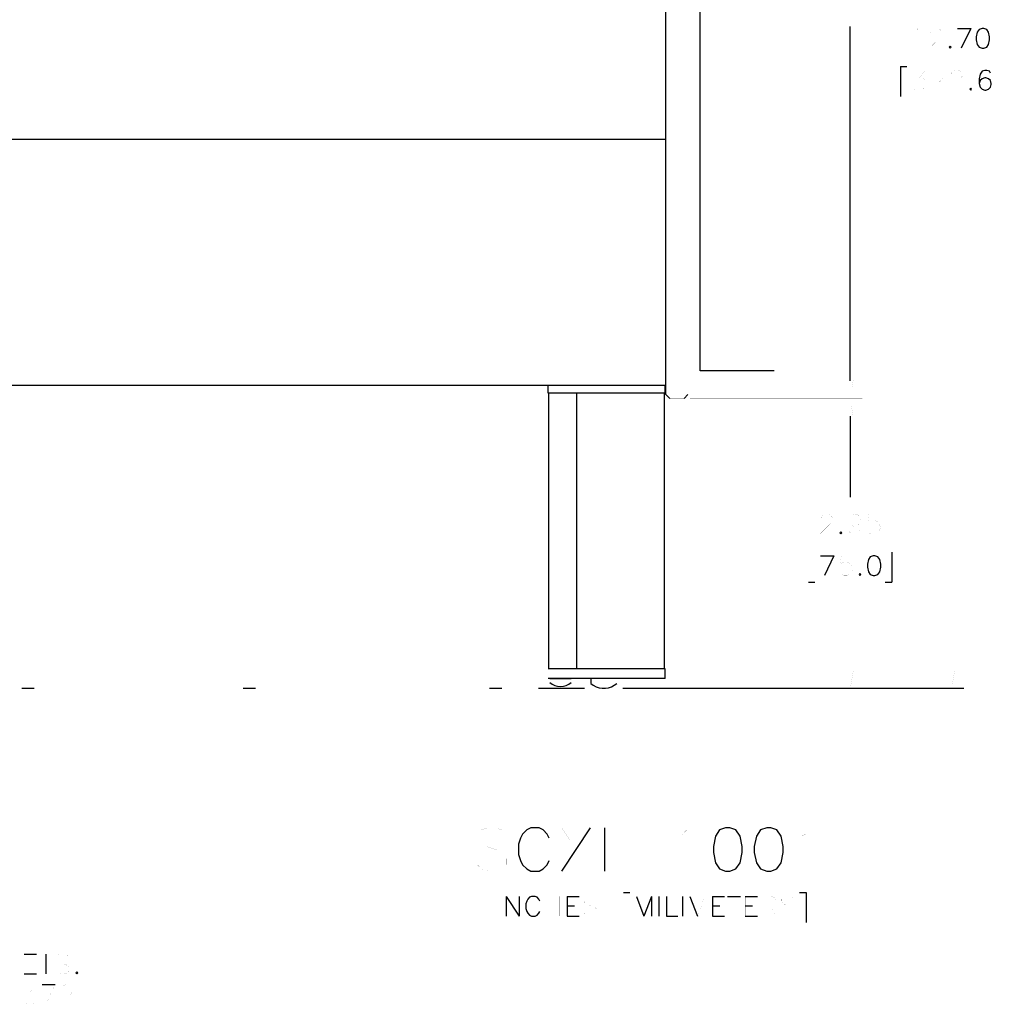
# Model space of a CAD drawing. Extents: x -5.2 to 5.2, y -3.8 to 3.8.
# Tile 5 of 9: x -1.5 to 1.7, y -2.8 to 0.5. Entities that reach past the tile are written whole.
import ezdxf

# ---------------------------------------------------------------- set-up
doc = ezdxf.new("R2010")
doc.units = 0

msp = doc.modelspace()

# ---------------------------------------------------------------- linework, layer by layer
at = {"layer": 'LAYER_1'}
for p, q in [((0.670085, -0.757086), (0.670085, 1.99643)), ((0.783855, -0.679137), (0.783855, 1.72123)), ((1.27951, -0.711799), (1.27951, 0.459439)), ((1.63462, 0.452739), (1.67792, 0.452739)), ((1.67792, 0.452739), (1.64684, 0.38739)), ((1.44565, 0.326763), (1.4673, 0.326763)), ((1.44565, 0.326763), (1.44565, 0.227546)), ((0.670085, 0.085822), (-4.79834, 0.085822)), ((1.02794, -0.679137), (0.783855, -0.679137)), ((0.670085, -0.727953), (-4.79834, -0.727953)), ((0.281115, -0.752353), (0.281115, -0.727953)), ((0.667724, -0.752353), (0.667724, -0.727953)), ((0.667724, -0.752353), (0.281115, -0.752353)), ((0.282674, -1.66376), (0.282674, -0.752353)), ((0.375991, -1.66376), (0.375991, -0.752353)), ((0.666138, -1.66376), (0.666138, -0.752353)), ((0.683065, -0.770474), (0.670085, -0.757086)), ((0.73032, -0.770474), (0.743299, -0.757086)), ((1.27951, -0.828728), (1.27951, -1.09644)), ((1.18187, -1.29015), (1.22518, -1.29015)), ((1.22518, -1.29015), (1.19408, -1.3555)), ((1.4173, -1.27795), (1.4173, -1.37715)), ((1.14133, -1.37715), (1.16298, -1.37715)), ((1.39566, -1.37715), (1.4173, -1.37715)), ((0.667724, -1.66376), (0.281115, -1.66376)), ((0.667724, -1.69644), (0.667724, -1.66376)), ((0.667724, -1.69644), (0.281115, -1.69644)), ((0.287015, -1.69644), (0.35669, -1.69644)), ((0.422052, -1.69644), (0.422052, -1.71219)), ((-1.45942, -1.72833), (-1.41848, -1.72833)), ((-0.727145, -1.72833), (-0.686205, -1.72833)), ((0.08663, -1.72833), (0.127563, -1.72833)), ((0.249606, -1.72833), (0.401584, -1.72833)), ((0.528348, -1.72833), (1.6551, -1.72833)), ((0.420085, -2.18973), (0.325209, -2.33227)), ((0.467719, -2.18973), (0.467719, -2.33227)), ((0.529527, -2.40352), (0.551174, -2.40352)), ((1.1122, -2.40352), (1.13384, -2.40352)), ((1.13384, -2.40352), (1.13384, -2.50272)), ((0.142131, -2.4161), (0.185438, -2.48107)), ((0.142131, -2.4161), (0.142131, -2.48107)), ((0.185438, -2.4161), (0.185438, -2.48107)), ((0.343302, -2.4161), (0.383858, -2.4161)), ((0.343302, -2.4161), (0.343302, -2.48107)), ((0.572835, -2.4161), (0.597642, -2.48107)), ((0.622437, -2.4161), (0.597642, -2.48107)), ((0.622437, -2.4161), (0.622437, -2.48107)), ((0.647244, -2.4161), (0.647244, -2.48107)), ((0.724799, -2.4161), (0.724799, -2.48107)), ((0.749594, -2.4161), (0.774401, -2.48107)), ((0.824016, -2.4161), (0.864163, -2.4161)), ((0.824016, -2.4161), (0.824016, -2.48107)), ((0.873617, -2.4161), (0.916924, -2.4161)), ((0.932278, -2.4161), (0.972833, -2.4161)), ((0.343302, -2.44722), (0.36811, -2.44722)), ((0.824016, -2.44722), (0.848823, -2.44722)), ((0.932278, -2.44722), (0.957085, -2.44722)), ((0.343302, -2.48107), (0.383858, -2.48107)), ((0.824016, -2.48107), (0.864163, -2.48107)), ((0.932278, -2.48107), (0.972833, -2.48107)), ((-1.45116, -2.60705), (-1.4106, -2.60705)), ((-1.37951, -2.60705), (-1.37951, -2.67241)), ((-1.45116, -2.67241), (-1.4106, -2.67241)), ((-1.3921, -2.70785), (-1.3488, -2.70785))]:
    msp.add_line(p, q, dxfattribs=at)
at = {"layer": 'LAYER_1', "const_width": 0.0001}
for points in [[(0.743299, -0.757086), (0.743299, 1.99643)], [(1.48896, 0.440151), (1.49527, 0.443299), (1.50431, 0.452739), (1.50431, 0.38739)], [(1.54485, 0.436992), (1.54485, 0.440151), (1.54762, 0.446446), (1.55078, 0.449592), (1.55706, 0.452739), (1.56966, 0.452739), (1.57556, 0.449592), (1.57872, 0.446446), (1.58187, 0.440151), (1.58187, 0.433831), (1.57872, 0.427944), (1.57243, 0.418492), (1.54172, 0.38739), (1.58503, 0.38739)], [(1.49211, 0.314149), (1.52597, 0.314149), (1.50747, 0.289354), (1.51691, 0.289354), (1.52281, 0.286207), (1.52597, 0.28344), (1.52912, 0.274), (1.52912, 0.267707), (1.52597, 0.258647), (1.52006, 0.252353), (1.51061, 0.249207), (1.50117, 0.249207), (1.49211, 0.252353), (1.48896, 0.2555), (1.48581, 0.261414)], [(1.55078, 0.298808), (1.55078, 0.301968), (1.55391, 0.308261), (1.55706, 0.311001), (1.56337, 0.314149), (1.57556, 0.314149), (1.58187, 0.311001), (1.58503, 0.308261), (1.58818, 0.301968), (1.58818, 0.295647), (1.58503, 0.289354), (1.57872, 0.280294), (1.54762, 0.249207), (1.59132, 0.249207)], [(1.61297, 0.298808), (1.61297, 0.301968), (1.61612, 0.308261), (1.61928, 0.311001), (1.62518, 0.314149), (1.63778, 0.314149), (1.64408, 0.311001), (1.64684, 0.308261), (1.64998, 0.301968), (1.64998, 0.295647), (1.64684, 0.289354), (1.64092, 0.280294), (1.60984, 0.249207), (1.65313, 0.249207)], [(1.44565, 0.227546), (1.4673, 0.227546)], [(1.61456, -1.67164), (1.61456, 0.183058)], [(1.02794, -0.719679), (1.02794, -0.679137)], [(1.26968, -0.711799), (1.28936, -0.711799), (1.27951, -0.770474)], [(1.02794, -0.719679), (0.743299, -0.719679)], [(0.396458, -1.66376), (0.396458, -0.752353)], [(0.73032, -0.770474), (0.683065, -0.770474)], [(0.750394, -0.770474), (1.32007, -0.770474)], [(0.750394, -0.770474), (1.32007, -0.770474)], [(1.26968, -0.828728), (1.28936, -0.828728), (1.27951, -0.770474)], [(1.18346, -1.1681), (1.18346, -1.16495), (1.1866, -1.15866), (1.18936, -1.1555), (1.19567, -1.15236), (1.20827, -1.15236), (1.21417, -1.1555), (1.21731, -1.15866), (1.22046, -1.16495), (1.22046, -1.17086), (1.21731, -1.17716), (1.2114, -1.18661), (1.1803, -1.21771), (1.22361, -1.21771)], [(1.31337, -1.17401), (1.31022, -1.18345), (1.30432, -1.18974), (1.29487, -1.19291), (1.29172, -1.19291), (1.28266, -1.18974), (1.27635, -1.18345), (1.27322, -1.17401), (1.27322, -1.17086), (1.27635, -1.1618), (1.28266, -1.1555), (1.29172, -1.15236), (1.29487, -1.15236), (1.30432, -1.1555), (1.31022, -1.1618), (1.31337, -1.17401), (1.31337, -1.18974), (1.31022, -1.20511), (1.30432, -1.21455), (1.29487, -1.21771), (1.28856, -1.21771), (1.27951, -1.21455), (1.27635, -1.20826)], [(1.37242, -1.15236), (1.34134, -1.15236), (1.33818, -1.1803), (1.34134, -1.17716), (1.35078, -1.17401), (1.35984, -1.17401), (1.36928, -1.17716), (1.37558, -1.18345), (1.37872, -1.19291), (1.37872, -1.19881), (1.37558, -1.20826), (1.36928, -1.21455), (1.35984, -1.21771), (1.35078, -1.21771), (1.34134, -1.21455), (1.33818, -1.21142), (1.33503, -1.20511)], [(1.14133, -1.27795), (1.16298, -1.27795)], [(1.14133, -1.27795), (1.14133, -1.37715)], [(1.2811, -1.29015), (1.24999, -1.29015), (1.24684, -1.31809), (1.24999, -1.31496), (1.25944, -1.3118), (1.2685, -1.3118), (1.27794, -1.31496), (1.28423, -1.32126), (1.287, -1.33069), (1.287, -1.33661), (1.28423, -1.34605), (1.27794, -1.35234), (1.2685, -1.3555), (1.25944, -1.3555), (1.24999, -1.35234), (1.24684, -1.34921), (1.24369, -1.3429)], [(1.39566, -1.27795), (1.4173, -1.27795)], [(1.27951, -1.67164), (1.27951, -1.4055)], [(0.281115, -1.69644), (0.281115, -1.66376)], [(1.26968, -1.67164), (1.28936, -1.67164), (1.27951, -1.7303)], [(1.60471, -1.67164), (1.62439, -1.67164), (1.61456, -1.72991)], [(0.287015, -1.69644), (0.287015, -1.70942)], [(0.35669, -1.69644), (0.35669, -1.70942)], [(0.422052, -1.69644), (0.50826, -1.69644)], [(0.50826, -1.69644), (0.50826, -1.71219)], [(-1.37792, -1.72833), (-1.17438, -1.72833)], [(-1.13384, -1.72833), (-1.09329, -1.72833)], [(-1.05234, -1.72833), (-1.01179, -1.72833)], [(-0.971245, -1.72833), (-0.767706, -1.72833)], [(-0.645663, -1.72833), (-0.605109, -1.72833)], [(-0.564162, -1.72833), (-0.361023, -1.72833)], [(-0.320074, -1.72833), (-0.27952, -1.72833)], [(-0.238966, -1.72833), (-0.198019, -1.72833)], [(-0.157477, -1.72833), (0.046062, -1.72833)], [(0.168105, -1.72833), (0.208659, -1.72833)], [(0.142131, -2.21021), (0.128744, -2.19643), (0.108277, -2.18973), (0.081109, -2.18973), (0.061021, -2.19643), (0.047241, -2.21021), (0.047241, -2.2236), (0.053942, -2.23699), (0.061021, -2.24407), (0.074409, -2.25077), (0.114977, -2.26415), (0.128744, -2.27123), (0.135444, -2.27793), (0.142131, -2.29132), (0.142131, -2.31179), (0.128744, -2.32516), (0.108277, -2.33227), (0.081109, -2.33227), (0.061021, -2.32516), (0.047241, -2.31179)], [(0.325209, -2.18973), (0.420085, -2.33227)], [(0.711806, -2.2169), (0.725587, -2.21021), (0.74566, -2.18973), (0.74566, -2.33227)], [(1.11888, -2.2169), (1.13227, -2.21021), (1.15275, -2.18973), (1.15275, -2.33227)], [(0.522055, -2.27123), (0.644098, -2.27123)], [(0.529527, -2.40352), (0.529527, -2.50272)], [(0.117337, -2.4161), (0.117337, -2.48107)], [(0.275201, -2.4161), (0.275201, -2.48107)], [(0.318509, -2.4161), (0.318509, -2.48107)], [(0.442533, -2.42516), (0.436605, -2.41926), (0.427165, -2.4161), (0.414958, -2.4161), (0.405517, -2.41926), (0.399224, -2.42516), (0.399224, -2.43147), (0.402358, -2.43776), (0.405517, -2.44091), (0.411812, -2.44407), (0.430312, -2.44997), (0.436605, -2.45312), (0.439766, -2.45628), (0.442533, -2.46257), (0.442533, -2.47201), (0.436605, -2.47792), (0.427165, -2.48107), (0.414958, -2.48107), (0.405517, -2.47792), (0.399224, -2.47201)], [(0.572835, -2.4161), (0.572835, -2.48107)], [(0.749594, -2.4161), (0.749594, -2.48107)], [(0.799208, -2.4161), (0.774401, -2.48107)], [(0.799208, -2.4161), (0.799208, -2.48107)], [(0.895277, -2.4161), (0.895277, -2.48107)], [(0.932278, -2.4161), (0.932278, -2.48107)], [(0.991333, -2.4161), (1.01929, -2.4161), (1.02873, -2.41926), (1.03148, -2.42241), (1.03464, -2.42832), (1.03464, -2.43462), (1.03148, -2.44091), (1.02873, -2.44407), (1.01929, -2.44722), (0.991333, -2.44722)], [(0.991333, -2.4161), (0.991333, -2.48107)], [(1.09684, -2.42516), (1.09054, -2.41926), (1.0811, -2.4161), (1.06889, -2.4161), (1.05945, -2.41926), (1.05354, -2.42516), (1.05354, -2.43147), (1.05629, -2.43776), (1.05945, -2.44091), (1.06573, -2.44407), (1.08424, -2.44997), (1.09054, -2.45312), (1.0937, -2.45628), (1.09684, -2.46257), (1.09684, -2.47201), (1.09054, -2.47792), (1.0811, -2.48107), (1.06889, -2.48107), (1.05945, -2.47792), (1.05354, -2.47201)], [(0.275201, -2.44722), (0.318509, -2.44722)], [(1.01298, -2.44722), (1.03464, -2.48107)], [(0.529527, -2.50272), (0.551174, -2.50272)], [(1.1122, -2.50272), (1.13384, -2.50272)], [(-1.45116, -2.60705), (-1.45116, -2.67241)], [(-1.40155, -2.60705), (-1.35786, -2.60705)], [(-1.30234, -2.6165), (-1.30825, -2.61021), (-1.31769, -2.60705), (-1.33029, -2.60705), (-1.33934, -2.61021), (-1.34565, -2.6165), (-1.34565, -2.62281), (-1.3425, -2.62871), (-1.33934, -2.63186), (-1.33305, -2.63502), (-1.31455, -2.64131), (-1.30825, -2.64446), (-1.30549, -2.6476), (-1.30234, -2.65352), (-1.30234, -2.66296), (-1.30825, -2.66926), (-1.31769, -2.67241), (-1.33029, -2.67241), (-1.33934, -2.66926), (-1.34565, -2.66296)], [(-1.45116, -2.63815), (-1.42636, -2.63815)], [(-1.44801, -2.70785), (-1.41376, -2.70785), (-1.43226, -2.73263), (-1.4232, -2.73263), (-1.41691, -2.73579), (-1.41376, -2.73894), (-1.4106, -2.748), (-1.4106, -2.75429), (-1.41376, -2.76375), (-1.42005, -2.77004), (-1.4291, -2.77281), (-1.43856, -2.77281), (-1.44801, -2.77004), (-1.45116, -2.76691), (-1.45391, -2.7606)], [(-1.3488, -2.70785), (-1.37951, -2.77281)], [(-1.32715, -2.72358), (-1.32715, -2.72044), (-1.324, -2.71413), (-1.32084, -2.71098), (-1.31455, -2.70785), (-1.30234, -2.70785), (-1.29603, -2.71098), (-1.2929, -2.71413), (-1.28975, -2.72044), (-1.28975, -2.72635), (-1.2929, -2.73263), (-1.29919, -2.7421), (-1.33029, -2.77281), (-1.28659, -2.77281)]]:
    msp.add_lwpolyline(points, dxfattribs=at)
at = {"layer": 'LAYER_1'}
for points in [[(1.71533, 0.452739), (1.70589, 0.449592), (1.69959, 0.440151), (1.69644, 0.424785), (1.69644, 0.415331), (1.69959, 0.39999), (1.70589, 0.390537), (1.71533, 0.38739), (1.72123, 0.38739), (1.73069, 0.390537), (1.73698, 0.39999), (1.74014, 0.415331), (1.74014, 0.424785), (1.73698, 0.440151), (1.73069, 0.449592), (1.72123, 0.452739)], [(1.60984, 0.393683), (1.60668, 0.390537), (1.60984, 0.38739), (1.61297, 0.390537)], [(1.67792, 0.2555), (1.67479, 0.252353), (1.67792, 0.249207), (1.68109, 0.252353)], [(1.3555, -1.29015), (1.34606, -1.29329), (1.33975, -1.30275), (1.33659, -1.31809), (1.33659, -1.32755), (1.33975, -1.3429), (1.34606, -1.35234), (1.3555, -1.3555), (1.3614, -1.3555), (1.37086, -1.35234), (1.37716, -1.3429), (1.3803, -1.32755), (1.3803, -1.31809), (1.37716, -1.30275), (1.37086, -1.29329), (1.3614, -1.29015)], [(1.31181, -1.34921), (1.30904, -1.35234), (1.31181, -1.3555), (1.31494, -1.35234)], [(0.867703, -2.18973), (0.847642, -2.19643), (0.833863, -2.2169), (0.827162, -2.25077), (0.827162, -2.27123), (0.833863, -2.3051), (0.847642, -2.32516), (0.867703, -2.33227), (0.881484, -2.33227), (0.901572, -2.32516), (0.915351, -2.3051), (0.922038, -2.27123), (0.922038, -2.25077), (0.915351, -2.2169), (0.901572, -2.19643), (0.881484, -2.18973)], [(1.00354, -2.18973), (0.983073, -2.19643), (0.969673, -2.2169), (0.962592, -2.25077), (0.962592, -2.27123), (0.969673, -2.3051), (0.983073, -2.32516), (1.00354, -2.33227), (1.01691, -2.33227), (1.03738, -2.32516), (1.05078, -2.3051), (1.05786, -2.27123), (1.05786, -2.25077), (1.05078, -2.2169), (1.03738, -2.19643), (1.01691, -2.18973)], [(-1.27754, -2.6661), (-1.28069, -2.66926), (-1.27754, -2.67241), (-1.27439, -2.66926)]]:
    msp.add_lwpolyline(points, close=True, dxfattribs=at)
for points in [[(1.74329, 0.305101), (1.74014, 0.311001), (1.73069, 0.314149), (1.72439, 0.314149), (1.71533, 0.311001), (1.70904, 0.301968), (1.70589, 0.286207), (1.70589, 0.270854), (1.70904, 0.258647), (1.71533, 0.252353), (1.72439, 0.249207), (1.72754, 0.249207), (1.73698, 0.252353), (1.74329, 0.258647), (1.74604, 0.267707), (1.74604, 0.270854), (1.74329, 0.280294), (1.73698, 0.286207), (1.72754, 0.289354), (1.72439, 0.289354), (1.71533, 0.286207), (1.70904, 0.280294), (1.70589, 0.270854)], [(1.24841, -1.21141), (1.24527, -1.21455), (1.24841, -1.21771), (1.25157, -1.21455), (1.24841, -1.21142)], [(0.287015, -1.70942), (0.294502, -1.71495), (0.303155, -1.71888), (0.312202, -1.72125), (0.322049, -1.72243), (0.331502, -1.72125), (0.340549, -1.71888), (0.349216, -1.71495), (0.35669, -1.70942)], [(0.422052, -1.71219), (0.430312, -1.71848), (0.439766, -1.72321), (0.449612, -1.72637), (0.45984, -1.72792), (0.470473, -1.72792), (0.480699, -1.72637), (0.490547, -1.72321), (0.499606, -1.71848), (0.50826, -1.71219)], [(0.284655, -2.2236), (0.277955, -2.21021), (0.264174, -2.19643), (0.250787, -2.18973), (0.22362, -2.18973), (0.210233, -2.19643), (0.196452, -2.21021), (0.189778, -2.2236), (0.183078, -2.24407), (0.183078, -2.27793), (0.189778, -2.29799), (0.196452, -2.31179), (0.210247, -2.32516), (0.22362, -2.33227), (0.250787, -2.33227), (0.264174, -2.32516), (0.277955, -2.31179), (0.284655, -2.29799)], [(0.253553, -2.43147), (0.250394, -2.42516), (0.244494, -2.41926), (0.238187, -2.4161), (0.225599, -2.4161), (0.219685, -2.41926), (0.213392, -2.42516), (0.210247, -2.43147), (0.207099, -2.44091), (0.207099, -2.45628), (0.210233, -2.46572), (0.213392, -2.47201), (0.219685, -2.47792), (0.225599, -2.48107), (0.238187, -2.48107), (0.244494, -2.47792), (0.250394, -2.47201), (0.253553, -2.46572)], [(0.672038, -2.4161), (0.672038, -2.48107), (0.709445, -2.48107)]]:
    msp.add_lwpolyline(points, dxfattribs=at)

doc.saveas('drawing.dxf')
